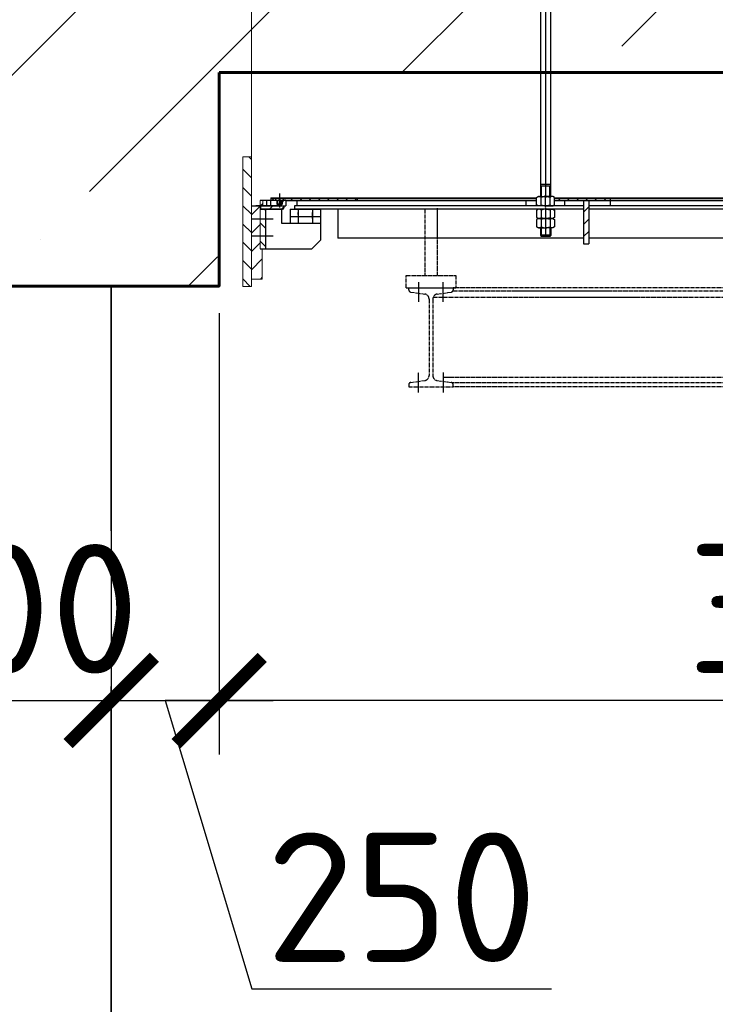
# Model space of a CAD drawing. Header units: millimetres. Extents: x 452087 to 582075, y 10891 to 81641.
# Tile 209 of 256: x 546219 to 547832, y 40856 to 43139. Entities that reach past the tile are written whole.
import ezdxf

# ---------------------------------------------------------------- set-up
doc = ezdxf.new("R2010")
doc.units = ezdxf.units.MM
doc.linetypes.add('AM_DIN_G_W050', pattern=[13.75, 9.75, -1.5, 1, -1.5])
doc.layers.get('Defpoints').update_dxf_attribs({"color": 8})
for name, color, linetype, lineweight in [('AM_0', 7, 'Continuous', 50), ('AM_7N', 3, 'AM_DIN_G_W050', 25), ('ГТО-2_Бетон 0.35', 2, 'Continuous', 35), ('ГТО-2_Бетон_060', 3, 'Continuous', 60), ('ГТО-2_Штриховка', 252, 'Continuous', 18)]:
    doc.layers.add(name, color=color, linetype=linetype, lineweight=lineweight)
doc.layers.add('ГТО-2_Размеры', color=7, linetype='Continuous')
doc.styles.add('MOSOBL (isocpeur)', font='isocpeur.ttf')
doc.styles.add('RomanS', font='romans.shx', dxfattribs={"width": 0.7})
doc.dimstyles.new('MOSOBL 1-100 (мм)', dxfattribs={"dimscale": 100, "dimtxt": 3, "dimasz": 2, "dimexe": 1.25, "dimexo": 0.625, "dimtad": 1, "dimdec": 0, "dimzin": 9, "dimtxsty": 'RomanS', "dimblk": 'ARCHTICK', "dimcen": 2.5, "dimdle": 1.25, "dimclrd": 7, "dimclre": 7, "dimclrt": 2, "dimadec": 0, "dimazin": 0, "dimtfac": 1, "dimtdec": 0, "dimtmove": 1, "dimatfit": 3, "dimfxl": 1, "dimtfill": 1, "dimlwd": 25, "dimlwe": 25, "dimarcsym": 0})
pattern_1 = [(45, (-1053.15, 4503.286), (-21.2132, 21.2132), [])]
pattern_2 = [(45, (-1053.15, 4503.286), (-14.14214, 14.14214), [])]
pattern_3 = [(315, (-1053.15, 4503.286), (21.2132, 21.2132), [])]

# ---------------------------------------------------------------- blocks, each defined once
blk = doc.blocks.new('_ArchTick')
at = {"color": 0, "linetype": 'ByBlock', "const_width": 0.15}
blk.add_lwpolyline([(-0.5, -0.5), (0.5, 0.5)], dxfattribs=at)
blk = doc.blocks.new('*D602')
at = {"layer": 'Defpoints', "color": 0, "transparency": 16777216}
for p in [(546681, 42521.1), (549681, 42521.1, 0), (546681, 41560.7)]:
    blk.add_point(p, dxfattribs=at)
at = {"layer": 'ГТО-2_Размеры', "color": 7, "lineweight": 25, "transparency": 16777216}
for p, q in [((546681, 42458.6), (546681, 41435.7)), ((549681, 42458.6), (549681, 41435.7)), ((549806, 41560.7), (546556, 41560.7))]:
    blk.add_line(p, q, dxfattribs=at)
at = {"layer": 'ГТО-2_Размеры', "color": 7, "lineweight": 25, "transparency": 16777216, "xscale": 200, "yscale": 200, "zscale": 200, "rotation": 180}
blk.add_blockref('_ArchTick', (546681, 41560.7), dxfattribs=at)
at = {"layer": 'ГТО-2_Размеры', "color": 7, "lineweight": 25, "transparency": 16777216, "xscale": 200, "yscale": 200, "zscale": 200}
blk.add_blockref('_ArchTick', (549681, 41560.7), dxfattribs=at)
at = {"layer": 'ГТО-2_Размеры', "color": 2, "transparency": 16777216, "insert": (548181, 41773.2), "char_height": 300, "attachment_point": 5, "style": 'MOSOBL (isocpeur)', "bg_fill": 3, "box_fill_scale": 1.1, "bg_fill_color": 256, "bg_fill_true_color": 13158600, "bg_fill_transparency": 0}
blk.add_mtext('3000', dxfattribs=at)
blk = doc.blocks.new('sWERT-M')
at = {"layer": 'AM_7N'}
for p, q in [((-656, 6534.2), (-656, 6363.5)), ((-624.1, 6536.5), (-624.1, 6363.5)), ((-703.8, 6363.5), (-576.3, 6363.5)), ((-703.8, 6331.6), (-703.8, 6363.5)), ((-576.3, 6363.5), (-576.3, 6331.6)), ((-703.8, 6331.6), (-576.3, 6331.6)), ((-697.4, 6326.8), (-697.4, 6331.6)), ((-697.4, 6331.6), (-582.7, 6331.6)), ((-691.9, 6320.5), (-655.8, 6315.4)), ((-624.3, 6315.4), (-588.2, 6320.5)), ((230.8, 6331.6), (-582.7, 6331.6)), ((-582.7, 6331.6), (-582.7, 6326.8)), ((-582.7, 6323.7), (230.8, 6323.7)), ((-644.8, 6302.8), (-644.8, 6105.5)), ((-635.3, 6302.8), (-635.3, 6105.5)), ((-634.3, 6307.7), (230.8, 6307.7)), ((-691.9, 6087.8), (-655.8, 6092.9)), ((-624.3, 6092.9), (-588.2, 6087.8)), ((230.8, 6100.5), (-608.2, 6100.5)), ((-697.4, 6081.5), (-697.4, 6076.7)), ((-697.4, 6076.7), (-582.7, 6076.7)), ((230.8, 6086.5), (-585.1, 6086.5)), ((-582.7, 6076.7), (-582.7, 6081.5)), ((230.8, 6076.7), (-582.7, 6076.7))]:
    blk.add_line(p, q, dxfattribs=at)
at = {"layer": 'AM_7N', "ltscale": 0.1}
for p, q in [((-671.9, 6346.5), (-671.9, 6295.2)), ((-608.2, 6295.2), (-608.2, 6346.5)), ((-671.9, 6061.8), (-671.9, 6113.1)), ((-608.2, 6113.1), (-608.2, 6061.8))]:
    blk.add_line(p, q, dxfattribs=at)
at = {"layer": 'AM_7N'}
for centre, radius, start, end in [((-691, 6326.8), 6.37, 180, 262), ((-691, 6326.8), 6.37, 180, 262), ((-589.1, 6326.8), 6.37, 278, 0), ((-657.6, 6302.8), 12.7, 0, 82), ((-622.5, 6302.8), 12.7, 98, 180), ((-691, 6081.5), 6.37, 98, 180), ((-691, 6081.5), 6.37, 98, 180), ((-657.6, 6105.5), 12.7, 278, 0), ((-622.5, 6105.5), 12.7, 180, 262), ((-589.1, 6081.5), 6.37, 0, 82)]:
    blk.add_arc(centre, radius, start, end, dxfattribs=at)
blk = doc.blocks.new('A$C4E9A3E51')
at = {"lineweight": 13}
h = blk.add_hatch(dxfattribs=at)
h.set_pattern_fill('МЕТАЛЛ', color=256, scale=10, angle=-45, style=0, pattern_type=0)
h.set_pattern_definition(pattern_3)
h.paths.add_polyline_path([(-1425, 5500), (-1445, 5500), (-1445, 5800), (-1425, 5800), (-1425, 5648.2), (-1425, 5548.2)])
h = blk.add_hatch(dxfattribs=at)
h.set_pattern_fill('МЕТАЛЛ', color=256, scale=10, angle=45, style=0, pattern_type=0)
h.set_pattern_definition(pattern_1)
h.paths.add_polyline_path([(-1425, 5611.9), (-1425, 5686.9), (-1405, 5686.9), (-1405, 5586.9), (-1400, 5586.9), (-1400, 5516.9), (-1425, 5516.9), (-1425, 5518.9), (-1425, 5536.1), (-1425, 5608.9)])
h = blk.add_hatch()
h.set_pattern_fill('МЕТАЛЛ', color=256, scale=10, angle=45, style=0, pattern_type=0)
h.set_pattern_definition(pattern_1)
h.paths.add_polyline_path([(-1354, 5690.4), (-1354, 5698.9), (-1345, 5698.9), (-1345, 5686.9), (-1356, 5686.9), (-1356, 5688.9), (-1356, 5688.9), (-1354, 5690.4)])
h.paths.add_polyline_path([(-1356, 5686.9), (-1381, 5686.9), (-1381, 5698.9), (-1366, 5698.9), (-1366, 5690.4), (-1366, 5690.4), (-1364, 5688.9), (-1364, 5688.9), (-1356, 5688.9)])
h.paths.add_polyline_path([(-1405, 5686.9), (-1405, 5698.9), (-1399, 5698.9), (-1399, 5686.9)])
h = blk.add_hatch()
h.set_pattern_fill('МЕТАЛЛ', color=256, scale=10, angle=45, style=0, pattern_type=0)
h.set_pattern_definition(pattern_2)
h.paths.add_polyline_path([(-1381, 5686.9), (-1350, 5686.9), (-1350, 5681.9), (-1350.8, 5679.9), (-1352.7, 5678.9), (-1353, 5678.9), (-1355, 5678.9), (-1403, 5678.9), (-1403, 5686.9)])
h = blk.add_hatch()
h.set_pattern_fill('МЕТАЛЛ', color=256, scale=10, angle=-45, style=0, pattern_type=0)
h.set_pattern_definition([(315, (-1053.149, 4503.286), (10.6066, 10.6066), [])])
h.paths.add_polyline_path([(-1180, 5699), (-1300.5, 5699), (-1345, 5698.9), (-1354, 5698.9), (-1354, 5699.3), (-1354, 5699.3), (-1349, 5703.5), (-1303.5, 5703.5), (-1180, 5703.5)])
h.paths.add_polyline_path([(-1374.6, 5703.5), (-1371, 5703.5), (-1371, 5703.5), (-1371, 5703.5), (-1371, 5703.5), (-1366, 5699.3), (-1366, 5698.9), (-1380, 5698.9), (-1380, 5703.5), (-1375, 5703.5), (-1375, 5703.5)])
h = blk.add_hatch()
h.set_pattern_fill('МЕТАЛЛ', color=256, scale=10, angle=45, style=0, pattern_type=0)
h.set_pattern_definition([(45, (-1053.149, 4503.286), (-10.6066, 10.6066), [])])
h.paths.add_polyline_path([(-697.9, 5699), (-722.1, 5699), (-722.1, 5703.5), (-592.9, 5703.5), (-592.9, 5699)])
h = blk.add_hatch()
h.set_pattern_fill('МЕТАЛЛ', color=256, scale=10, angle=45, style=0, pattern_type=0)
h.set_pattern_definition(pattern_2)
h.paths.add_polyline_path([(-642.9, 5678.9), (-642.9, 5599), (-654.9, 5599), (-654.9, 5699), (-642.9, 5699)])
h = blk.add_hatch()
h.set_pattern_fill('МЕТАЛЛ', color=256, scale=10, angle=-45, style=0, pattern_type=0)
h.set_pattern_definition(pattern_3)
h.paths.add_polyline_path([(-1392, 5678.9), (-1392, 5586.9), (-1405, 5586.9), (-1405, 5678.9)])
for p, q in [((-1425, 5500), (-1425, 6430)), ((-1425, 5800), (-1445, 5800)), ((-1445, 5800), (-1445, 5500)), ((-1425, 5500), (-1425, 5800)), ((-1425, 5686.9), (-1425, 5701.9)), ((-1425, 5611.9), (-1425, 5686.9)), ((-1405, 5698.9), (-1405, 5686.9)), ((-1405, 5586.9), (-1405, 5686.9)), ((-1403, 5678.9), (-1403, 5686.9)), ((-1400, 5698.9), (-1400, 5698.9)), ((-1399, 5698.9), (-1399, 5686.9)), ((-1425, 5611.9), (-1425, 5608.9)), ((-1425, 5611.9), (-1425, 5608.9)), ((-1425, 5608.9), (-1425, 5518.9)), ((-1425, 5608.9), (-1425, 5536.1)), ((-1400, 5586.9), (-1400, 5516.9)), ((-1425, 5536.1), (-1425, 5516.9)), ((-1425, 5516.9), (-1400, 5516.9)), ((-1445, 5500), (-1425, 5500))]:
    blk.add_line(p, q, dxfattribs=at)
for p, q in [((-742.9, 6318.5), (-742.9, 5705)), ((-754.9, 6258.5), (-754.9, 5708.4)), ((-730.9, 5708.4), (-730.9, 6258.5)), ((-730.9, 5735.9), (-754.9, 5735.9)), ((-754.9, 5733), (-730.9, 5733)), ((-752.4, 5708.4), (-752.4, 5733)), ((-733.4, 5708.4), (-733.4, 5733)), ((-1360, 5715.4), (-1360, 5683.1)), ((-763.7, 5706.1), (-759.7, 5708.4)), ((-759.7, 5708.4), (-742.9, 5708.4)), ((-754.9, 5708.4), (-730.9, 5708.4)), ((-742.9, 5683.9), (-742.9, 5711.4)), ((-726.1, 5708.4), (-742.9, 5708.4)), ((-722.1, 5706.1), (-726.1, 5708.4)), ((-1425, 5686.9), (-1345, 5686.9)), ((-1355, 5686.9), (-1415, 5686.9)), ((-1366, 5698.9), (-1405, 5698.9)), ((-1390, 5698.9), (-1390, 5686.9)), ((-1381, 5698.9), (-1381, 5686.9)), ((-1380, 5704.9), (-1361.5, 5704.9)), ((-1380, 5704.9), (-1380, 5698.9)), ((-1380, 5704.9), (-1380, 5698.9)), ((-1370.5, 5703.5), (-1380, 5703.5)), ((-1375, 5705), (-1375, 5705)), ((-1375, 5704.9), (-1375, 5705)), ((-1375, 5703.5), (-1375, 5703.5)), ((-1373.9, 5703.5), (-1375, 5703.5)), ((-1366, 5699.3), (-1372.7, 5705)), ((-1371, 5705), (-1371, 5703.5)), ((-1361.5, 5703.5), (-1371, 5703.5)), ((-1366.3, 5699.6), (-1366, 5699.3)), ((-1366, 5699.3), (-1366, 5690.4)), ((-1354, 5699.3), (-1366, 5699.3)), ((-1354, 5690.4), (-1366, 5690.4)), ((-1364, 5688.9), (-1366, 5690.4)), ((-1364, 5688.9), (-1364, 5699.3)), ((-1356, 5688.9), (-1364, 5688.9)), ((-1364, 5688.9), (-1364, 5688.9)), ((-1364, 5688.9), (-1364, 5686.9)), ((-1361.5, 5705), (-1361.5, 5702.2)), ((-1358.5, 5702.2), (-1361.5, 5702.2)), ((-1358.5, 5705), (-1358.5, 5702.2)), ((-1358.5, 5704.9), (-1303.5, 5705)), ((-1349, 5703.5), (-1358.5, 5703.5)), ((-1356, 5688.9), (-1356, 5699.3)), ((-1356, 5688.9), (-1354, 5690.4)), ((-1356, 5688.9), (-1356, 5688.9)), ((-1356, 5688.9), (-1356, 5688.2)), ((-1356, 5688.2), (-1356, 5686.9)), ((-1354, 5705), (-1354, 5704.9)), ((-1354, 5699.3), (-1347.3, 5704.9)), ((-1354, 5699.3), (-1354, 5690.4)), ((-1345, 5698.9), (-1354, 5698.9)), ((-1350, 5686.9), (-1350, 5681.9)), ((-1349.8, 5703.5), (-1303.5, 5703.5)), ((-1349, 5705), (-1349, 5703.5)), ((-1345, 5698.9), (-1300.5, 5699)), ((-1345, 5698.9), (-1345, 5686.9)), ((-1340, 5686.9), (-1340, 5686.9)), ((-1325, 5686.9), (-1325, 5678.9)), ((-654.9, 5686.9), (-1325, 5686.9)), ((-1320, 5698.9), (-1320, 5686.9)), ((-1303.5, 5705), (-1273, 5705)), ((-1303.5, 5703.5), (-763.7, 5703.5)), ((-1300.5, 5699), (-763.7, 5699)), ((-1295, 5705), (-1295, 5703.5)), ((-1295, 5686.9), (-1295, 5686.9)), ((-1273, 5705), (-763.7, 5705)), ((-1180, 5705), (-1180, 5699)), ((-1095, 5705), (-1095, 5703.5)), ((-1095, 5686.9), (-1095, 5686.9)), ((-787.9, 5686.9), (-787.9, 5699)), ((-763.7, 5689.2), (-763.7, 5706.1)), ((-759.7, 5686.9), (-763.7, 5689.2)), ((-742.9, 5686.9), (-759.7, 5686.9)), ((-753.3, 5689.2), (-753.3, 5706.1)), ((-742.9, 5686.9), (-726.1, 5686.9)), ((-732.5, 5689.2), (-732.5, 5706.1)), ((-726.1, 5686.9), (-722.1, 5689.2)), ((-722.1, 5689.2), (-722.1, 5706.1)), ((-722.1, 5705), (-150, 5705)), ((-722.1, 5703.5), (-150, 5703.5)), ((-722.1, 5699), (-150, 5699)), ((-697.9, 5686.9), (-697.9, 5699)), ((-654.9, 5699), (-654.9, 5599)), ((-642.9, 5699), (-642.9, 5599)), ((-150, 5686.9), (-642.9, 5686.9)), ((-592.9, 5705), (-592.9, 5686.9)), ((-592.9, 5705), (-592.9, 5686.9)), ((-1405, 5678.9), (-1355, 5678.9)), ((-1353, 5678.9), (-1405, 5678.9)), ((-1392, 5586.9), (-1392, 5678.9)), ((-1355, 5678.9), (-1355, 5646.9)), ((-1335, 5678.9), (-1265, 5678.9)), ((-1335, 5678.9), (-1335, 5646.9)), ((-1335, 5678.3), (-1335, 5646.9)), ((-1335, 5662.3), (-1324.5, 5662.3)), ((-654.9, 5678.9), (-1325, 5678.9)), ((-1324.5, 5662.3), (-1323.4, 5662.3)), ((-1323.4, 5662.3), (-1265, 5662.3)), ((-1316.5, 5678.9), (-1316.5, 5646.3)), ((-1316.5, 5666.5), (-1316.5, 5670.9)), ((-1283.5, 5678.9), (-1283.5, 5646.3)), ((-1283.5, 5657), (-1283.5, 5670.9)), ((-1265, 5678.9), (-1265, 5606.9)), ((-1225, 5678.9), (-1225, 5611.9)), ((-759.7, 5678.9), (-763.7, 5676.6)), ((-763.7, 5676.6), (-763.7, 5659.7)), ((-742.9, 5678.9), (-759.7, 5678.9)), ((-753.3, 5676.6), (-753.3, 5659.7)), ((-742.9, 5681.9), (-742.9, 5654.4)), ((-742.9, 5678.9), (-726.1, 5678.9)), ((-732.5, 5676.6), (-732.5, 5659.7)), ((-726.1, 5678.9), (-722.1, 5676.6)), ((-722.1, 5676.6), (-722.1, 5659.7)), ((-150, 5678.9), (-642.9, 5678.9)), ((-1425, 5656.9), (-1392, 5656.9)), ((-1392, 5656.9), (-1375, 5656.9)), ((-1355, 5646.9), (-1265, 5646.9)), ((-763.7, 5659.7), (-759.7, 5657.4)), ((-759.7, 5657.4), (-763.7, 5655.1)), ((-763.7, 5655.1), (-763.7, 5638.2)), ((-763.7, 5638.2), (-759.7, 5635.9)), ((-759.7, 5657.4), (-742.9, 5657.4)), ((-742.9, 5657.4), (-759.7, 5657.4)), ((-753.3, 5655.1), (-753.3, 5638.2)), ((-742.9, 5660.4), (-742.9, 5632.9)), ((-726.1, 5657.4), (-742.9, 5657.4)), ((-742.9, 5657.4), (-726.1, 5657.4)), ((-732.5, 5655.1), (-732.5, 5638.2)), ((-722.1, 5659.7), (-726.1, 5657.4)), ((-726.1, 5657.4), (-722.1, 5655.1)), ((-722.1, 5638.2), (-726.1, 5635.9)), ((-722.1, 5655.1), (-722.1, 5638.2)), ((-1425, 5616.9), (-1392, 5616.9)), ((-1392, 5616.9), (-1375, 5616.9)), ((-759.7, 5635.9), (-742.9, 5635.9)), ((-754.9, 5635.9), (-754.9, 5618.4)), ((-754.9, 5618.4), (-752.9, 5615.9)), ((-730.9, 5618.4), (-754.9, 5618.4)), ((-752.9, 5635.9), (-752.9, 5615.9)), ((-732.9, 5615.9), (-752.9, 5615.9)), ((-726.1, 5635.9), (-742.9, 5635.9)), ((-742.9, 5632.9), (-742.9, 5615.9)), ((-732.9, 5635.9), (-732.9, 5615.9)), ((-730.9, 5618.4), (-732.9, 5615.9)), ((-730.9, 5635.9), (-730.9, 5618.4)), ((-1265, 5606.9), (-1285, 5586.9)), ((-654.9, 5611.9), (-1225, 5611.9)), ((-654.9, 5599), (-642.9, 5599)), ((-150, 5611.9), (-642.9, 5611.9)), ((-1405, 5586.9), (-1285, 5586.9))]:
    blk.add_line(p, q)
for centre, radius, start, end in [((-758.2, 5701.4), 6.86, 44.0608, 120.3445), ((-742.9, 5683.8), 24.6, 90, 114.9642), ((-742.9, 5683.8), 24.6, 65.0358, 90), ((-727.5, 5701.4), 6.86, 59.6555, 135.9392), ((-758.2, 5694), 6.86, 239.6555, 315.9392), ((-742.9, 5711.6), 24.6, 245.0358, 270), ((-742.9, 5711.6), 24.6, 270, 294.9642), ((-727.5, 5694), 6.86, 224.0608, 300.3445), ((-1353, 5681.9), 3, 270, 0), ((-758.2, 5671.9), 6.86, 44.0608, 120.3445), ((-742.9, 5654.3), 24.6, 90, 114.9642), ((-742.9, 5654.3), 24.6, 65.0358, 90), ((-727.5, 5671.9), 6.86, 59.6555, 135.9392), ((-758.2, 5664.5), 6.86, 239.6555, 315.9392), ((-758.2, 5650.4), 6.86, 44.0608, 120.3445), ((-758.2, 5643), 6.86, 239.6555, 315.9392), ((-742.9, 5682), 24.6, 245.0358, 270), ((-742.9, 5632.8), 24.6, 90, 114.9642), ((-742.9, 5660.5), 24.6, 245.0358, 294.9642), ((-742.9, 5682), 24.6, 270, 294.9642), ((-742.9, 5632.8), 24.6, 65.0358, 90), ((-742.9, 5660.5), 24.6, 270, 294.9642), ((-727.5, 5664.5), 6.86, 224.0608, 300.3445), ((-727.5, 5650.4), 6.86, 59.6555, 135.9392), ((-727.5, 5643), 6.86, 224.0608, 300.3445)]:
    blk.add_arc(centre, radius, start, end)
at = {"layer": 'AM_0', "xscale": 0.8999999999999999, "yscale": 0.8999999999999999, "zscale": 0.8999999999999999}
blk.add_blockref('sWERT-M', (-432.7, -201.8), dxfattribs=at)
blk = doc.blocks.new('*D619')
at = {"layer": 'Defpoints', "color": 0, "transparency": 16777216}
for p in [(545931, 42521.1, 0), (546431, 42521.1), (546431, 41560.7)]:
    blk.add_point(p, dxfattribs=at)
at = {"layer": 'ГТО-2_Размеры', "color": 7, "lineweight": 25, "transparency": 16777216}
for p, q in [((545931, 42458.6), (545931, 41435.7)), ((546431, 42458.6), (546431, 41435.7)), ((545806, 41560.7), (546556, 41560.7))]:
    blk.add_line(p, q, dxfattribs=at)
at = {"layer": 'ГТО-2_Размеры', "color": 2, "transparency": 16777216, "insert": (546181, 41773.2), "char_height": 300, "attachment_point": 5, "style": 'MOSOBL (isocpeur)', "bg_fill": 3, "box_fill_scale": 1.1, "bg_fill_color": 256, "bg_fill_true_color": 13158600, "bg_fill_transparency": 0}
blk.add_mtext('500', dxfattribs=at)
at = {"layer": 'ГТО-2_Размеры', "color": 7, "lineweight": 25, "transparency": 16777216, "xscale": 200, "yscale": 200, "zscale": 200, "rotation": 180}
blk.add_blockref('_ArchTick', (545931, 41560.7), dxfattribs=at)
at = {"layer": 'ГТО-2_Размеры', "color": 7, "lineweight": 25, "transparency": 16777216, "xscale": 200, "yscale": 200, "zscale": 200}
blk.add_blockref('_ArchTick', (546431, 41560.7), dxfattribs=at)
blk = doc.blocks.new('*D620')
at = {"layer": 'Defpoints', "color": 0, "transparency": 16777216}
for p in [(546431, 42521.1), (546681, 42521.1), (546681, 41560.7)]:
    blk.add_point(p, dxfattribs=at)
at = {"layer": 'ГТО-2_Размеры', "color": 7, "lineweight": 25, "transparency": 16777216}
for p, q in [((546431, 42458.6), (546431, 41435.7)), ((546681, 42458.6), (546681, 41435.7)), ((546306, 41560.7), (546806, 41560.7)), ((546556, 41560.7), (546756.7, 40891.9)), ((546756.7, 40891.9), (547451.7, 40891.9))]:
    blk.add_line(p, q, dxfattribs=at)
at = {"layer": 'ГТО-2_Размеры', "color": 7, "lineweight": 25, "transparency": 16777216, "xscale": 200, "yscale": 200, "zscale": 200, "rotation": 180}
blk.add_blockref('_ArchTick', (546431, 41560.7), dxfattribs=at)
at = {"layer": 'ГТО-2_Размеры', "color": 7, "lineweight": 25, "transparency": 16777216, "xscale": 200, "yscale": 200, "zscale": 200}
blk.add_blockref('_ArchTick', (546681, 41560.7), dxfattribs=at)
at = {"layer": 'ГТО-2_Размеры', "color": 2, "transparency": 16777216, "insert": (547104.2, 41104.4), "char_height": 300, "attachment_point": 5, "style": 'MOSOBL (isocpeur)', "bg_fill": 3, "box_fill_scale": 1.1, "bg_fill_color": 256, "bg_fill_true_color": 13158600, "bg_fill_transparency": 0}
blk.add_mtext('250', dxfattribs=at)

msp = doc.modelspace()

# ---------------------------------------------------------------- linework, layer by layer
at = {"layer": 'ГТО-2_Бетон 0.35', "elevation": 0}
for points in [[(546431, 42521.1), (546431, 40436.1), (546431, 40436.1), (546431, 38436.1)], [(546431, 42521.1), (546431, 40436.1), (546431, 40436.1), (546431, 37436.1)]]:
    msp.add_lwpolyline(points, dxfattribs=at)
at = {"layer": 'ГТО-2_Бетон_060'}
msp.add_line((546681, 43016.7, 0), (549681, 43016.7, 0), dxfattribs=at)
msp.add_lwpolyline([(545341, 43016.7), (545681, 43016.7), (545681, 42521.1), (546681, 42521.1), (546681, 43016.7)], dxfattribs=at)

# ---------------------------------------------------------------- next in the draw order: dimensions: what is measured, and where the dimension line sits
at = {"layer": 'ГТО-2_Размеры'}
dim = msp.add_linear_dim(base=(546681, 41560.7), p1=(549681, 42521.1, 0), p2=(546681, 42521.1), angle=180, dimstyle='MOSOBL 1-100 (мм)', override={"dimtxsty": 'MOSOBL (isocpeur)'}, dxfattribs=at)
dim.commit()
dim.dimension.update_dxf_attribs({"geometry": '*D602', "text_midpoint": (548181, 41773.2)})

# ---------------------------------------------------------------- next in the draw order: hatches: boundary and pattern name
at = {"layer": 'ГТО-2_Штриховка'}
h = msp.add_hatch(dxfattribs=at)
h.set_pattern_fill('ANSI35', color=256, scale=100)
h.set_pattern_definition([(45, (-17131.3, -1493781.44), (-449.0128, 449.0128), []), (45, (-16682.3, -1493781.44), (-449.0128, 449.0128), [793.75, -158.75, 0, -158.75])])
h.paths.add_polyline_path([(560273.2, 43536.1), (555873.2, 43536.1), (555873.2, 50536.1), (560273.2, 50536.1)], flags=16)
h.paths.add_polyline_path([(560281.3, 43016.7), (560273.2, 39436.1), (555873.2, 39436.1), (555873.2, 43016.7)], flags=16)
h.paths.add_polyline_path([(554873, 43536.1), (540981.3, 43536.1), (540981.3, 54483.4), (542281.3, 55136.1), (542273.2, 56036.1), (553581, 56036.1), (553581, 55236.1), (554881.3, 54586.1)], flags=16)
h.paths.add_polyline_path([(560273.2, 38936.1), (560273.2, 35286.1), (555873.2, 35286.1), (555873.2, 38936.1)], flags=16)
h.paths.add_polyline_path([(554873, 43036.1), (554872.9, 36436.1), (548209.4, 36436.1), (548381, 36436.1), (547361, 36436.1), (547361, 36221.1), (547141, 36221.1), (547141, 36006.1), (546921, 36006.1), (546921, 35791.1), (546701, 35791.1), (546701, 35576.1), (546481, 35576.1), (546481, 35361.1), (546261, 35361.1), (546261, 35146.1), (546041, 35146.1), (546041, 34931.1), (545821, 34931.1), (545821, 34716.1), (545601, 34716.1), (545601, 34501.1), (545381, 34501.1), (545381, 34236.1), (540981.3, 34236.1), (540981.3, 43016.7), (545681, 43018.4), (545681, 42519.4), (546676.1, 42522.7), (546685.9, 43015.1), (549681.7, 43016.7), (549680.3, 42521.1), (550681, 42521.1), (550681, 43036.1)], flags=16)
h.paths.add_polyline_path([(540981.3, 54486.1), (540981.3, 42536.1)], flags=16)
h.paths.add_polyline_path([(540331.3, 56536.1), (540331.3, 56536.1), (539481.3, 56614.5), (539481.3, 43036.1), (538481.3, 43036.1), (538473.5, 31236.1), (539891.3, 31236.1), (542691.3, 29236.1), (543991.3, 29236.1), (545491.3, 30236.1), (554953.2, 30236.1), (556153.5, 31036.1), (564473.5, 31036.1), (564473.2, 53098.5), (567681, 54406.1), (567681, 55381.1), (562673.2, 55381.1), (562673.2, 56536.1), (561546, 56536.1), (561546, 56286.1), (561246, 56286.1), (561246, 51036.1), (555746, 51036.1), (555746, 56036.1), (555700.3, 56036.1), (555746, 56286.1), (555446, 56286.1), (555446, 56536.1)])

# ---------------------------------------------------------------- next in the draw order: block references
at = {"color": 1, "lineweight": 40}
msp.add_blockref('A$C4E9A3E51', (548181, 37020.6, 0), dxfattribs=at)

# ---------------------------------------------------------------- next in the draw order: dimensions: what is measured, and where the dimension line sits
at = {"layer": 'ГТО-2_Размеры'}
dim = msp.add_linear_dim(base=(546431, 41560.7), p1=(545931, 42521.1, 0), p2=(546431, 42521.1), dimstyle='MOSOBL 1-100 (мм)', override={"dimrnd": 10, "dimtxsty": 'MOSOBL (isocpeur)'}, dxfattribs=at)
dim.commit()
dim.dimension.update_dxf_attribs({"geometry": '*D619', "text_midpoint": (546181, 41560.7), "dimtype": 160})

# ---------------------------------------------------------------- next in the draw order: dimensions: what is measured, and where the dimension line sits
dim = msp.add_linear_dim(base=(546681, 41560.7), p1=(546431, 42521.1), p2=(546681, 42521.1), dimstyle='MOSOBL 1-100 (мм)', override={"dimrnd": 10, "dimtxsty": 'MOSOBL (isocpeur)'}, dxfattribs=at)
dim.commit()
dim.dimension.update_dxf_attribs({"geometry": '*D620', "text_midpoint": (546819.2, 41104.4)})

doc.saveas('drawing.dxf')
